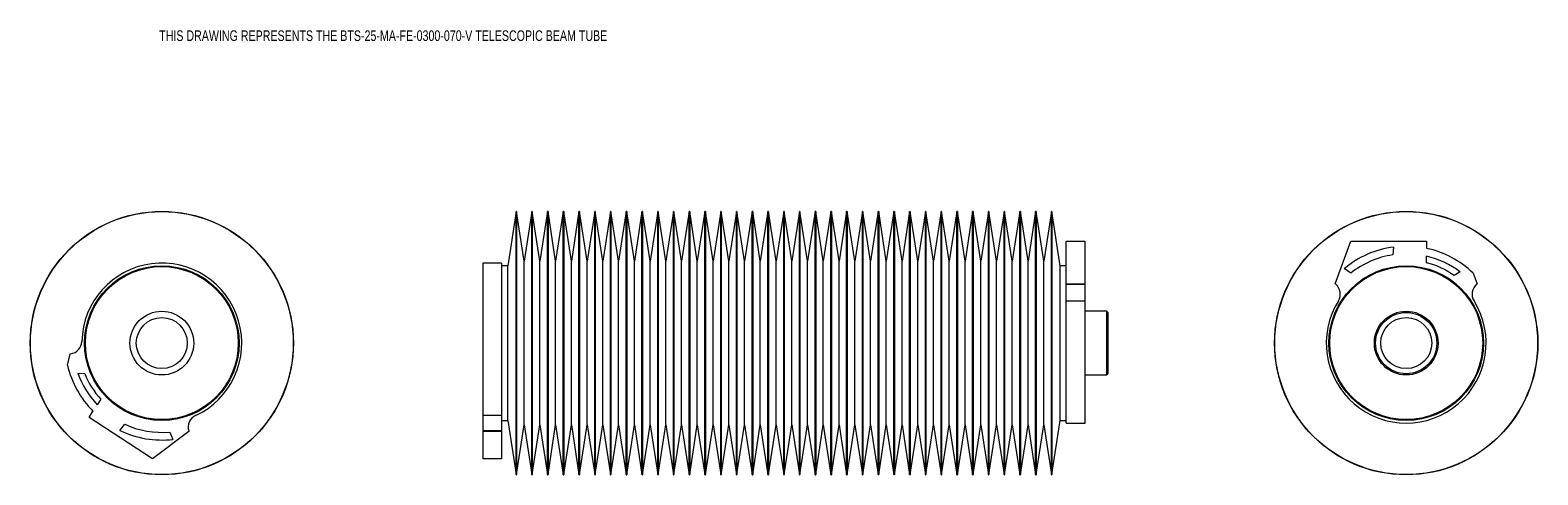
# Model space of a CAD drawing. Header units: inches. Extents: x 2.4 to 32, y 9.7 to 18.4.
import ezdxf

# ---------------------------------------------------------------- set-up
doc = ezdxf.new("R2010")
doc.units = ezdxf.units.IN
doc.header["$MEASUREMENT"] = 0
doc.styles.add('SLDTEXTSTYLE0', font='TXT', dxfattribs={"width": 0.75})

msp = doc.modelspace()

# ---------------------------------------------------------------- linework, layer by layer
at = {"color": 7, "linetype": 'Continuous', "lineweight": 15}
for p, q in [((11.942, 14.84), (11.779, 13.778)), ((11.942, 9.684), (11.942, 14.84)), ((12.101, 13.868), (11.952, 14.84)), ((11.952, 14.84), (11.952, 14.109)), ((12.251, 14.84), (12.101, 13.868)), ((12.251, 9.684), (12.251, 14.84)), ((12.41, 13.868), (12.261, 14.84)), ((12.261, 14.84), (12.261, 14.109)), ((12.56, 14.84), (12.41, 13.868)), ((12.56, 9.684), (12.56, 14.84)), ((12.719, 13.868), (12.57, 14.84)), ((12.57, 14.84), (12.57, 14.109)), ((12.868, 14.84), (12.719, 13.868)), ((12.868, 9.684), (12.868, 14.84)), ((13.028, 13.868), (12.878, 14.84)), ((12.878, 14.84), (12.878, 14.109)), ((13.177, 14.84), (13.028, 13.868)), ((13.177, 9.684), (13.177, 14.84)), ((13.337, 13.868), (13.187, 14.84)), ((13.187, 14.84), (13.187, 14.109)), ((13.486, 14.84), (13.337, 13.868)), ((13.486, 9.684), (13.486, 14.84)), ((13.645, 13.868), (13.496, 14.84)), ((13.496, 14.84), (13.496, 14.109)), ((13.795, 14.84), (13.645, 13.868)), ((13.795, 9.684), (13.795, 14.84)), ((13.954, 13.868), (13.805, 14.84)), ((13.805, 14.84), (13.805, 14.109)), ((14.104, 14.84), (13.954, 13.868)), ((14.104, 9.684), (14.104, 14.84)), ((14.263, 13.868), (14.114, 14.84)), ((14.114, 14.84), (14.114, 14.109)), ((14.413, 14.84), (14.263, 13.868)), ((14.413, 9.684), (14.413, 14.84)), ((14.572, 13.868), (14.423, 14.84)), ((14.423, 14.84), (14.423, 14.109)), ((14.721, 14.84), (14.572, 13.868)), ((14.721, 9.684), (14.721, 14.84)), ((14.881, 13.868), (14.731, 14.84)), ((14.731, 14.84), (14.731, 14.109)), ((15.03, 14.84), (14.881, 13.868)), ((15.03, 9.684), (15.03, 14.84)), ((15.19, 13.868), (15.04, 14.84)), ((15.04, 14.84), (15.04, 14.109)), ((15.339, 14.84), (15.19, 13.868)), ((15.339, 9.684), (15.339, 14.84)), ((15.498, 13.868), (15.349, 14.84)), ((15.349, 14.84), (15.349, 14.109)), ((15.648, 14.84), (15.498, 13.868)), ((15.648, 9.684), (15.648, 14.84)), ((15.807, 13.868), (15.658, 14.84)), ((15.658, 14.84), (15.658, 14.109)), ((15.957, 14.84), (15.807, 13.868)), ((15.957, 9.684), (15.957, 14.84)), ((16.116, 13.868), (15.967, 14.84)), ((15.967, 14.84), (15.967, 14.109)), ((16.266, 14.84), (16.116, 13.868)), ((16.266, 9.684), (16.266, 14.84)), ((16.425, 13.868), (16.275, 14.84)), ((16.275, 14.84), (16.275, 14.109)), ((16.574, 14.84), (16.425, 13.868)), ((16.574, 9.684), (16.574, 14.84)), ((16.734, 13.868), (16.584, 14.84)), ((16.584, 14.84), (16.584, 14.109)), ((16.883, 14.84), (16.734, 13.868)), ((16.883, 9.684), (16.883, 14.84)), ((17.043, 13.868), (16.893, 14.84)), ((16.893, 14.84), (16.893, 14.109)), ((17.192, 14.84), (17.043, 13.868)), ((17.192, 9.684), (17.192, 14.84)), ((17.351, 13.868), (17.202, 14.84)), ((17.202, 14.84), (17.202, 14.109)), ((17.501, 14.84), (17.351, 13.868)), ((17.501, 9.684), (17.501, 14.84)), ((17.66, 13.868), (17.511, 14.84)), ((17.511, 14.84), (17.511, 14.109)), ((17.81, 14.84), (17.66, 13.868)), ((17.81, 9.684), (17.81, 14.84)), ((17.969, 13.868), (17.82, 14.84)), ((17.82, 14.84), (17.82, 14.109)), ((18.119, 14.84), (17.969, 13.868)), ((18.119, 9.684), (18.119, 14.84)), ((18.278, 13.868), (18.128, 14.84)), ((18.128, 14.84), (18.128, 14.109)), ((18.427, 14.84), (18.278, 13.868)), ((18.427, 9.684), (18.427, 14.84)), ((18.587, 13.868), (18.437, 14.84)), ((18.437, 14.84), (18.437, 14.109)), ((18.736, 14.84), (18.587, 13.868)), ((18.736, 9.684), (18.736, 14.84)), ((18.896, 13.868), (18.746, 14.84)), ((18.746, 14.84), (18.746, 14.109)), ((19.045, 14.84), (18.896, 13.868)), ((19.045, 9.684), (19.045, 14.84)), ((19.204, 13.868), (19.055, 14.84)), ((19.055, 14.84), (19.055, 14.109)), ((19.354, 14.84), (19.204, 13.868)), ((19.354, 9.684), (19.354, 14.84)), ((19.513, 13.868), (19.364, 14.84)), ((19.364, 14.84), (19.364, 14.109)), ((19.663, 14.84), (19.513, 13.868)), ((19.663, 9.684), (19.663, 14.84)), ((19.822, 13.868), (19.673, 14.84)), ((19.673, 14.84), (19.673, 14.109)), ((19.972, 14.84), (19.822, 13.868)), ((19.972, 9.684), (19.972, 14.84)), ((20.131, 13.868), (19.981, 14.84)), ((19.981, 14.84), (19.981, 14.109)), ((20.28, 14.84), (20.131, 13.868)), ((20.28, 9.684), (20.28, 14.84)), ((20.44, 13.868), (20.29, 14.84)), ((20.29, 14.84), (20.29, 14.109)), ((20.589, 14.84), (20.44, 13.868)), ((20.589, 9.684), (20.589, 14.84)), ((20.749, 13.868), (20.599, 14.84)), ((20.599, 14.84), (20.599, 14.109)), ((20.898, 14.84), (20.749, 13.868)), ((20.898, 9.684), (20.898, 14.84)), ((21.057, 13.868), (20.908, 14.84)), ((20.908, 14.84), (20.908, 14.109)), ((21.207, 14.84), (21.057, 13.868)), ((21.207, 9.684), (21.207, 14.84)), ((21.366, 13.868), (21.217, 14.84)), ((21.217, 14.84), (21.217, 14.109)), ((21.516, 14.84), (21.366, 13.868)), ((21.516, 9.684), (21.516, 14.84)), ((21.675, 13.868), (21.526, 14.84)), ((21.526, 14.84), (21.526, 14.109)), ((21.825, 14.84), (21.675, 13.868)), ((21.825, 9.684), (21.825, 14.84)), ((21.984, 13.868), (21.834, 14.84)), ((21.834, 14.84), (21.834, 14.109)), ((22.133, 14.84), (21.984, 13.868)), ((22.133, 9.684), (22.133, 14.84)), ((22.293, 13.868), (22.143, 14.84)), ((22.143, 14.84), (22.143, 14.109)), ((22.442, 14.84), (22.293, 13.868)), ((22.442, 9.684), (22.442, 14.84)), ((22.615, 13.778), (22.452, 14.84)), ((22.452, 14.84), (22.452, 14.109)), ((22.732, 14.262), (23.102, 14.262)), ((22.732, 13.421), (22.732, 14.262)), ((23.102, 13.421), (23.102, 14.262)), ((28.011, 13.421), (28.317, 14.262)), ((28.317, 14.262), (29.8, 14.262)), ((29.8, 14.262), (29.8, 14.12)), ((11.952, 14.109), (11.952, 9.684)), ((12.261, 14.109), (12.261, 9.684)), ((12.57, 14.109), (12.57, 9.684)), ((12.878, 14.109), (12.878, 9.684)), ((13.187, 14.109), (13.187, 9.684)), ((13.496, 14.109), (13.496, 9.684)), ((13.805, 14.109), (13.805, 9.684)), ((14.114, 14.109), (14.114, 9.684)), ((14.423, 14.109), (14.423, 9.684)), ((14.731, 14.109), (14.731, 9.684)), ((15.04, 14.109), (15.04, 9.684)), ((15.349, 14.109), (15.349, 9.684)), ((15.658, 14.109), (15.658, 9.684)), ((15.967, 14.109), (15.967, 9.684)), ((16.275, 14.109), (16.275, 9.684)), ((16.584, 14.109), (16.584, 9.684)), ((16.893, 14.109), (16.893, 9.684)), ((17.202, 14.109), (17.202, 9.684)), ((17.511, 14.109), (17.511, 9.684)), ((17.82, 14.109), (17.82, 9.684)), ((18.128, 14.109), (18.128, 9.684)), ((18.437, 14.109), (18.437, 9.684)), ((18.746, 14.109), (18.746, 9.684)), ((19.055, 14.109), (19.055, 9.684)), ((19.364, 14.109), (19.364, 9.684)), ((19.673, 14.109), (19.673, 9.684)), ((19.981, 14.109), (19.981, 9.684)), ((20.29, 14.109), (20.29, 9.684)), ((20.599, 14.109), (20.599, 9.684)), ((20.908, 14.109), (20.908, 9.684)), ((21.217, 14.109), (21.217, 9.684)), ((21.526, 14.109), (21.526, 9.684)), ((21.834, 14.109), (21.834, 9.684)), ((22.143, 14.109), (22.143, 9.684)), ((22.452, 14.109), (22.452, 9.684)), ((29.152, 14.146), (29.139, 13.992)), ((29.8, 13.838), (29.8, 13.966)), ((11.66, 13.83), (11.29, 13.83)), ((11.29, 13.83), (11.29, 10.841)), ((11.66, 13.83), (11.66, 10.841)), ((11.779, 13.778), (11.66, 13.778)), ((11.779, 10.746), (11.779, 13.778)), ((12.101, 10.657), (12.101, 13.868)), ((12.41, 10.657), (12.41, 13.868)), ((12.719, 10.657), (12.719, 13.868)), ((13.028, 10.657), (13.028, 13.868)), ((13.337, 10.657), (13.337, 13.868)), ((13.645, 10.657), (13.645, 13.868)), ((13.954, 10.657), (13.954, 13.868)), ((14.263, 10.657), (14.263, 13.868)), ((14.572, 10.657), (14.572, 13.868)), ((14.881, 10.657), (14.881, 13.868)), ((15.19, 10.657), (15.19, 13.868)), ((15.498, 10.657), (15.498, 13.868)), ((15.807, 10.657), (15.807, 13.868)), ((16.116, 10.657), (16.116, 13.868)), ((16.425, 10.657), (16.425, 13.868)), ((16.734, 10.657), (16.734, 13.868)), ((17.043, 10.657), (17.043, 13.868)), ((17.351, 10.657), (17.351, 13.868)), ((17.66, 10.657), (17.66, 13.868)), ((17.969, 10.657), (17.969, 13.868)), ((18.278, 10.657), (18.278, 13.868)), ((18.587, 10.657), (18.587, 13.868)), ((18.896, 10.657), (18.896, 13.868)), ((19.204, 10.657), (19.204, 13.868)), ((19.513, 10.657), (19.513, 13.868)), ((19.822, 10.657), (19.822, 13.868)), ((20.131, 10.657), (20.131, 13.868)), ((20.44, 10.657), (20.44, 13.868)), ((20.749, 10.657), (20.749, 13.868)), ((21.057, 10.657), (21.057, 13.868)), ((21.366, 10.657), (21.366, 13.868)), ((21.675, 10.657), (21.675, 13.868)), ((21.984, 10.657), (21.984, 13.868)), ((22.293, 10.657), (22.293, 13.868)), ((22.732, 13.778), (22.615, 13.778)), ((22.615, 10.746), (22.615, 13.778)), ((28.316, 13.635), (28.188, 13.725)), ((30.46, 13.656), (30.342, 13.588)), ((30.714, 13.636), (30.792, 13.421)), ((22.732, 13.421), (23.102, 13.421)), ((22.732, 13.415), (22.732, 13.421)), ((22.732, 13.415), (23.102, 13.415)), ((22.732, 13.091), (22.732, 13.415)), ((23.102, 13.415), (23.102, 13.421)), ((23.102, 13.091), (23.102, 13.415)), ((28.019, 13.415), (28.011, 13.421)), ((30.792, 13.421), (30.784, 13.415)), ((22.732, 10.695), (22.732, 13.091)), ((22.732, 13.091), (23.102, 13.091)), ((23.102, 10.695), (23.102, 13.091)), ((23.527, 12.887), (23.102, 12.887)), ((23.552, 12.862), (23.527, 12.887)), ((23.527, 11.637), (23.527, 12.887)), ((23.552, 12.862), (23.552, 11.662)), ((3.145, 11.829), (3.197, 12.052)), ((3.197, 12.052), (3.207, 12.053)), ((3.346, 11.675), (3.483, 11.667)), ((23.102, 11.637), (23.527, 11.637)), ((23.527, 11.637), (23.552, 11.662)), ((3.8, 11.161), (3.729, 11.053)), ((3.568, 10.806), (3.645, 10.925)), ((4.809, 9.995), (3.568, 10.806)), ((4.173, 10.549), (4.269, 10.67)), ((11.66, 10.841), (11.29, 10.841)), ((11.29, 10.841), (11.29, 10.541)), ((11.66, 10.841), (11.66, 10.541)), ((11.66, 10.746), (11.779, 10.746)), ((11.779, 10.746), (11.942, 9.684)), ((11.952, 9.684), (12.101, 10.657)), ((12.101, 10.657), (12.251, 9.684)), ((12.261, 9.684), (12.41, 10.657)), ((12.41, 10.657), (12.56, 9.684)), ((12.57, 9.684), (12.719, 10.657)), ((12.719, 10.657), (12.868, 9.684)), ((12.878, 9.684), (13.028, 10.657)), ((13.028, 10.657), (13.177, 9.684)), ((13.187, 9.684), (13.337, 10.657)), ((13.337, 10.657), (13.486, 9.684)), ((13.496, 9.684), (13.645, 10.657)), ((13.645, 10.657), (13.795, 9.684)), ((13.805, 9.684), (13.954, 10.657)), ((13.954, 10.657), (14.104, 9.684)), ((14.114, 9.684), (14.263, 10.657)), ((14.263, 10.657), (14.413, 9.684)), ((14.423, 9.684), (14.572, 10.657)), ((14.572, 10.657), (14.721, 9.684)), ((14.731, 9.684), (14.881, 10.657)), ((14.881, 10.657), (15.03, 9.684)), ((15.04, 9.684), (15.19, 10.657)), ((15.19, 10.657), (15.339, 9.684)), ((15.349, 9.684), (15.498, 10.657)), ((15.498, 10.657), (15.648, 9.684)), ((15.658, 9.684), (15.807, 10.657)), ((15.807, 10.657), (15.957, 9.684)), ((15.967, 9.684), (16.116, 10.657)), ((16.116, 10.657), (16.266, 9.684)), ((16.275, 9.684), (16.425, 10.657)), ((16.425, 10.657), (16.574, 9.684)), ((16.584, 9.684), (16.734, 10.657)), ((16.734, 10.657), (16.883, 9.684)), ((16.893, 9.684), (17.043, 10.657)), ((17.043, 10.657), (17.192, 9.684)), ((17.202, 9.684), (17.351, 10.657)), ((17.351, 10.657), (17.501, 9.684)), ((17.511, 9.684), (17.66, 10.657)), ((17.66, 10.657), (17.81, 9.684)), ((17.82, 9.684), (17.969, 10.657)), ((17.969, 10.657), (18.119, 9.684)), ((18.128, 9.684), (18.278, 10.657)), ((18.278, 10.657), (18.427, 9.684)), ((18.437, 9.684), (18.587, 10.657)), ((18.587, 10.657), (18.736, 9.684)), ((18.746, 9.684), (18.896, 10.657)), ((18.896, 10.657), (19.045, 9.684)), ((19.055, 9.684), (19.204, 10.657)), ((19.204, 10.657), (19.354, 9.684)), ((19.364, 9.684), (19.513, 10.657)), ((19.513, 10.657), (19.663, 9.684)), ((19.673, 9.684), (19.822, 10.657)), ((19.822, 10.657), (19.972, 9.684)), ((19.981, 9.684), (20.131, 10.657)), ((20.131, 10.657), (20.28, 9.684)), ((20.29, 9.684), (20.44, 10.657)), ((20.44, 10.657), (20.589, 9.684)), ((20.599, 9.684), (20.749, 10.657)), ((20.749, 10.657), (20.898, 9.684)), ((20.908, 9.684), (21.057, 10.657)), ((21.057, 10.657), (21.207, 9.684)), ((21.217, 9.684), (21.366, 10.657)), ((21.366, 10.657), (21.516, 9.684)), ((21.526, 9.684), (21.675, 10.657)), ((21.675, 10.657), (21.825, 9.684)), ((21.834, 9.684), (21.984, 10.657)), ((21.984, 10.657), (22.133, 9.684)), ((22.143, 9.684), (22.293, 10.657)), ((22.293, 10.657), (22.442, 9.684)), ((22.452, 9.684), (22.615, 10.746)), ((22.615, 10.746), (22.732, 10.746)), ((22.732, 10.695), (23.102, 10.695)), ((5.525, 10.531), (4.809, 9.995)), ((5.153, 10.519), (5.211, 10.375)), ((5.522, 10.541), (5.525, 10.531)), ((11.66, 10.541), (11.29, 10.541)), ((11.29, 10.541), (11.29, 10.531)), ((11.66, 10.531), (11.29, 10.531)), ((11.29, 10.531), (11.29, 9.995)), ((11.66, 10.541), (11.66, 10.531)), ((11.66, 10.531), (11.66, 9.995)), ((11.66, 9.995), (11.29, 9.995))]:
    msp.add_line(p, q, dxfattribs=at)
for centre, radius in [((4.995, 12.262), 2.582), ((4.995, 12.262), 2.578), ((29.402, 12.262), 2.582), ((29.402, 12.262), 2.578), ((4.995, 12.262), 1.516), ((4.995, 12.262), 1.5), ((29.402, 12.262), 1.516), ((29.402, 12.262), 1.5), ((4.995, 12.262), 0.625), ((4.995, 12.262), 0.5), ((29.402, 12.262), 0.625), ((29.402, 12.262), 0.6), ((29.402, 12.262), 0.5)]:
    msp.add_circle(centre, radius, dxfattribs=at)
for centre, radius, start, end in [((11.947, 14.84), 0.005, 8.735, 171.265), ((12.256, 14.84), 0.005, 8.735, 171.265), ((12.565, 14.84), 0.005, 8.735, 171.265), ((12.873, 14.84), 0.005, 8.735, 171.265), ((13.182, 14.84), 0.005, 8.735, 171.265), ((13.491, 14.84), 0.005, 8.735, 171.265), ((13.8, 14.84), 0.005, 8.735, 171.265), ((14.109, 14.84), 0.005, 8.735, 171.265), ((14.418, 14.84), 0.005, 8.735, 171.265), ((14.726, 14.84), 0.005, 8.735, 171.265), ((15.035, 14.84), 0.005, 8.735, 171.265), ((15.344, 14.84), 0.005, 8.735, 171.265), ((15.653, 14.84), 0.005, 8.735, 171.265), ((15.962, 14.84), 0.005, 8.735, 171.265), ((16.271, 14.84), 0.005, 8.735, 171.265), ((16.579, 14.84), 0.005, 8.735, 171.265), ((16.888, 14.84), 0.005, 8.735, 171.265), ((17.197, 14.84), 0.005, 8.735, 171.265), ((17.506, 14.84), 0.005, 8.735, 171.265), ((17.815, 14.84), 0.005, 8.735, 171.265), ((18.124, 14.84), 0.005, 8.735, 171.265), ((18.432, 14.84), 0.005, 8.735, 171.265), ((18.741, 14.84), 0.005, 8.735, 171.265), ((19.05, 14.84), 0.005, 8.735, 171.265), ((19.359, 14.84), 0.005, 8.735, 171.265), ((19.668, 14.84), 0.005, 8.735, 171.265), ((19.977, 14.84), 0.005, 8.735, 171.265), ((20.285, 14.84), 0.005, 8.735, 171.265), ((20.594, 14.84), 0.005, 8.735, 171.265), ((20.903, 14.84), 0.005, 8.735, 171.265), ((21.212, 14.84), 0.005, 8.735, 171.265), ((21.521, 14.84), 0.005, 8.735, 171.265), ((21.829, 14.84), 0.005, 8.735, 171.265), ((22.138, 14.84), 0.005, 8.735, 171.265), ((22.447, 14.84), 0.005, 8.735, 171.265), ((29.402, 12.262), 1.9, 97.537, 129.6768), ((29.402, 12.262), 1.75, 98.6421, 128.3376), ((29.402, 12.262), 1.9, 46.3261, 77.8996), ((29.402, 12.262), 1.75, 52.7783, 76.8446), ((4.995, 12.262), 1.568, 294.9305, 178.7543), ((29.402, 12.262), 1.625, 54.6421, 75.8122), ((27.859, 13.223), 0.25, 328.0881, 50.1819), ((30.944, 13.223), 0.25, 129.8181, 211.9119), ((29.402, 12.262), 1.568, 148.0881, 31.9119), ((3.178, 12.302), 0.25, 276.6605, 358.7543), ((4.995, 12.262), 1.9, 193.1684, 224.742), ((4.995, 12.262), 1.75, 199.6207, 223.6869), ((4.995, 12.262), 1.625, 201.4845, 222.6546), ((4.995, 12.262), 1.75, 245.4844, 275.18), ((5.761, 10.614), 0.25, 114.9305, 197.0243), ((4.995, 12.262), 1.9, 244.3793, 276.5192), ((11.947, 9.685), 0.005, 188.735, 351.265), ((12.256, 9.685), 0.005, 188.735, 351.265), ((12.565, 9.685), 0.005, 188.735, 351.265), ((12.873, 9.685), 0.005, 188.735, 351.265), ((13.182, 9.685), 0.005, 188.735, 351.265), ((13.491, 9.685), 0.005, 188.735, 351.265), ((13.8, 9.685), 0.005, 188.735, 351.265), ((14.109, 9.685), 0.005, 188.735, 351.265), ((14.418, 9.685), 0.005, 188.735, 351.265), ((14.726, 9.685), 0.005, 188.735, 351.265), ((15.035, 9.685), 0.005, 188.735, 351.265), ((15.344, 9.685), 0.005, 188.735, 351.265), ((15.653, 9.685), 0.005, 188.735, 351.265), ((15.962, 9.685), 0.005, 188.735, 351.265), ((16.271, 9.685), 0.005, 188.735, 351.265), ((16.579, 9.685), 0.005, 188.735, 351.265), ((16.888, 9.685), 0.005, 188.735, 351.265), ((17.197, 9.685), 0.005, 188.735, 351.265), ((17.506, 9.685), 0.005, 188.735, 351.265), ((17.815, 9.685), 0.005, 188.735, 351.265), ((18.124, 9.685), 0.005, 188.735, 351.265), ((18.432, 9.685), 0.005, 188.735, 351.265), ((18.741, 9.685), 0.005, 188.735, 351.265), ((19.05, 9.685), 0.005, 188.735, 351.265), ((19.359, 9.685), 0.005, 188.735, 351.265), ((19.668, 9.685), 0.005, 188.735, 351.265), ((19.977, 9.685), 0.005, 188.735, 351.265), ((20.285, 9.685), 0.005, 188.735, 351.265), ((20.594, 9.685), 0.005, 188.735, 351.265), ((20.903, 9.685), 0.005, 188.735, 351.265), ((21.212, 9.685), 0.005, 188.735, 351.265), ((21.521, 9.685), 0.005, 188.735, 351.265), ((21.829, 9.685), 0.005, 188.735, 351.265), ((22.138, 9.685), 0.005, 188.735, 351.265), ((22.447, 9.685), 0.005, 188.735, 351.265)]:
    msp.add_arc(centre, radius, start, end, dxfattribs=at)

# ---------------------------------------------------------------- texts
at = {"color": 7, "linetype": 'Continuous', "lineweight": 0, "insert": (4.943, 18.393), "char_height": 0.20833, "attachment_point": 1, "style": 'SLDTEXTSTYLE0'}
msp.add_mtext('THIS DRAWING REPRESENTS THE BTS-25-MA-FE-0300-070-V TELESCOPIC BEAM TUBE', dxfattribs=at)

doc.saveas('drawing.dxf')
